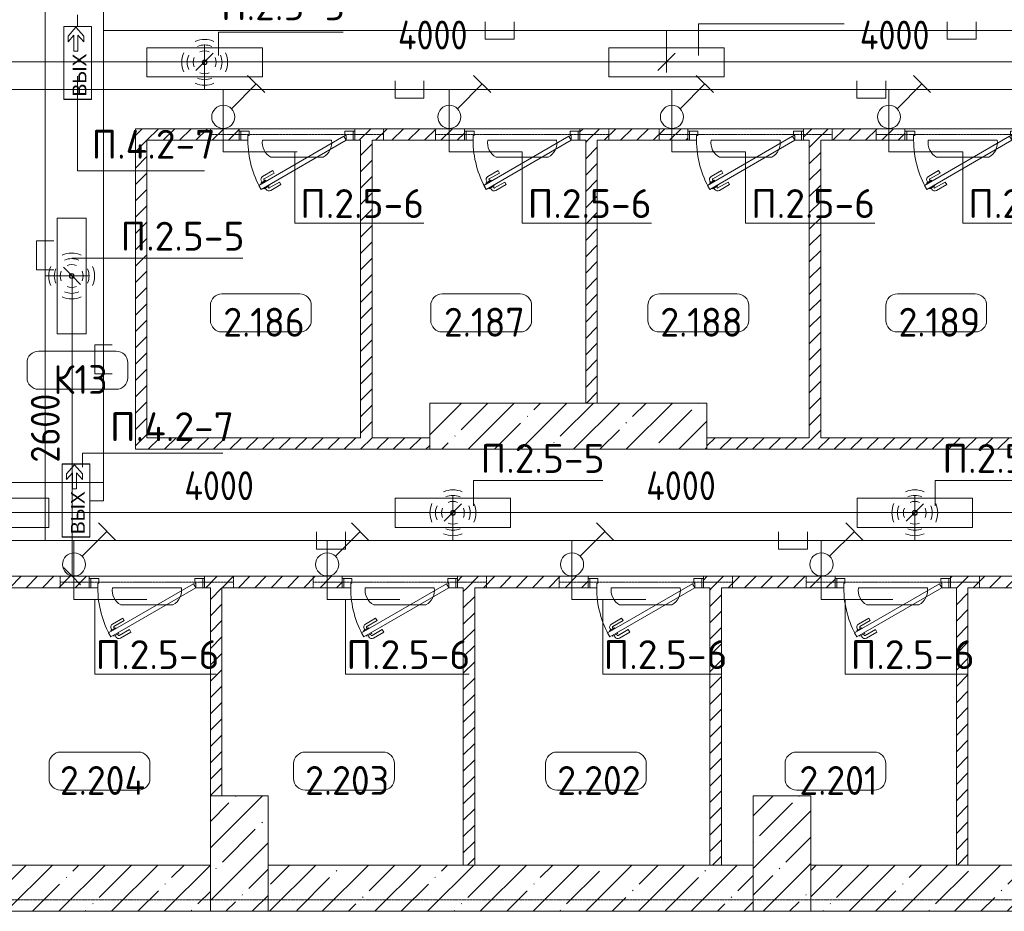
# Model space of a CAD drawing. Header units: millimetres. Extents: x -32229 to 288056, y -13689 to 125138.
# Tile 4 of 193: x -11066 to -2540, y 28050 to 35769. Entities that reach past the tile are written whole.
import ezdxf

# ---------------------------------------------------------------- set-up
doc = ezdxf.new("R2010")
doc.units = ezdxf.units.MM
doc.linetypes.add('3_ Штрих_ 1 х 1 мм', pattern=[2, 1, -1])
doc.linetypes.add('ADSK_Линия сетки', pattern=[25, 20, -2.5, 0, -2.5])
for name, color, linetype, lineweight in [('A-ANNO-DIMS', 7, 'Continuous', 9), ('A-ANNO-DIMS-200', 7, 'Continuous', 9), ('A-ANNO-NOTE', 7, 'Continuous', 18), ('A-AREA-IDEN', 7, 'Continuous', 9), ('A-DETL-THIN', 7, 'Continuous', 9), ('A-DOOR', 7, 'Continuous', 18), ('A-DOOR-FRAM', 7, 'Continuous', 9), ('A-FLOR', 7, 'Continuous', 18), ('A-WALL', 7, 'Continuous', 18), ('A-WALL-PATT', 7, 'Continuous', 40), ('G-ANNO-TEXT', 7, 'Continuous', 9), ('I-WALL', 7, 'Continuous', 18), ('S-BEAM', 7, 'Continuous', 18), ('S-COLS', 7, 'Continuous', 18), ('S-GRID', 7, 'Continuous', 9)]:
    doc.layers.add(name, color=color, linetype=linetype, lineweight=lineweight)
doc.layers.add('A-DETL', color=7, linetype='Continuous', lineweight=9, true_color=0x00a600)
doc.styles.add('Arial', font='arial.ttf', dxfattribs={"height": 120})
doc.styles.add('GOST Common_3', font='GOST_Common.ttf', dxfattribs={"width": 0.9, "height": 250})
doc.styles.add('GOST Common_4', font='GOST_Common.ttf', dxfattribs={"height": 250})
doc.styles.add('ISOCPEUR', font='isocpeur.ttf', dxfattribs={"height": 250})
doc.dimstyles.new('ГОСТ_2_5_мм2_1', dxfattribs={"dimscale": 304.8, "dimtxt": 251.428749, "dimasz": 0.492126, "dimexe": 0.492126, "dimexo": 0.656168, "dimgap": 0.098425, "dimtad": 1, "dimdec": 0, "dimdsep": 46, "dimtxsty": 'GOST Common_3', "dimblk1": 'OBLIQUE', "dimblk2": 'OBLIQUE', "dimsah": 1, "dimcen": 0.09, "dimazin": 2, "dimtfac": 1, "dimtdec": 4, "dimtix": 1, "dimtmove": 0, "dimatfit": 3, "dimfxl": 1, "dimtvp": 1, "dimtolj": 1, "dimtzin": 0, "dimarcsym": 2})
pattern_1 = [(45, (0, 0), (-70.71068, 70.71068), [])]
pattern_2 = [(45, (0, 0), (-228.0985, 228.0985), []), (45, (228.1, 0), (-228.0985, 228.0985), [403.225, -80.645, 6.706, -73.939])]

# ---------------------------------------------------------------- blocks, each defined once
blk = doc.blocks.new('АР_Дверь однопольная - 1000х2100h_850__Кладовая-4627048--02 ЭО')
at = {"layer": 'A-DOOR', "color": 253, "lineweight": 13, "true_color": 0xaaaaaa}
for p, q in [((311.1, 475), (-425, 50)), ((-405, 15.4), (331.1, 440.4)), ((331.1, 440.4), (311.1, 475)), ((-425, 50), (-405, 15.4))]:
    blk.add_line(p, q, dxfattribs=at)
at = {"layer": 'A-DOOR', "color": 253, "lineweight": 5, "true_color": 0xaaaaaa}
for p, q in [((138.9, 433.3), (227.7, 484.6)), ((151.4, 411.7), (138.9, 433.3)), ((151.4, 411.7), (240.2, 462.9)), ((285.5, 469.4), (242.2, 444.4)), ((242.2, 444.4), (246.2, 437.5)), ((253, 450.7), (247, 461.1)), ((274.6, 463.2), (268.6, 473.6)), ((289.5, 462.5), (285.5, 469.4)), ((309.5, 427.9), (313.5, 420.9)), ((196.4, 333.7), (285.2, 385)), ((208.9, 312.1), (297.7, 363.3)), ((270.2, 395.9), (266.2, 402.9)), ((313.5, 420.9), (270.2, 395.9)), ((281, 402.2), (287, 391.8)), ((302.6, 414.7), (308.7, 404.3)), ((196.4, 333.7), (208.9, 312.1))]:
    blk.add_line(p, q, dxfattribs=at)
for centre, radius, start, end in [((242.7, 458.6), 30, 30, 120), ((242.7, 458.6), 4.99, 30, 120), ((-425, 50), 850, 360, 30), ((282.7, 389.3), 4.99, 300, 30), ((282.7, 389.3), 30, 300, 30)]:
    blk.add_arc(centre, radius, start, end, dxfattribs=at)
at = {"layer": 'A-DOOR-FRAM', "color": 253, "lineweight": 13, "true_color": 0xaaaaaa}
for p, q in [((-485, 50), (-500, 50)), ((-425, 50), (-485, 50)), ((-485, 50), (-485, -30)), ((-425, 10), (-425, 50)), ((-415, 10), (-425, 10)), ((-415, -30), (-415, 10)), ((425, 10), (415, 10)), ((415, 10), (415, -30)), ((485, 50), (425, 50)), ((425, 50), (425, 10)), ((485, -30), (485, 50)), ((485, 50), (500, 50)), ((-485, -30), (-500, -30)), ((-485, -30), (-415, -30)), ((415, -30), (485, -30)), ((485, -30), (500, -30))]:
    blk.add_line(p, q, dxfattribs=at)
blk = doc.blocks.new('КР_Колонна_ЖБ_Прямоугольная - 500x1000h_B40-V12--02 ЭО')
at = {"layer": 'S-COLS', "lineweight": 5, "true_color": 0xaaaaaa}
h = blk.add_hatch(dxfattribs=at)
h.set_pattern_fill('FP_7', color=253, style=0, pattern_type=2)
h.set_pattern_definition([(45, (4464.7, -28550), (-228.0985, 228.0985), []), (45, (4692.8, -28550), (-228.0985, 228.0985), [403.225, -80.645, 6.706, -73.939])])
h.paths.add_polyline_path([(250, -500), (250, 500), (-250, 500), (-250, -500)])
at = {"layer": 'S-COLS', "color": 253, "lineweight": 15, "true_color": 0xaaaaaa}
for p, q in [((250, 500), (-250, 500)), ((-250, 500), (-250, -500)), ((250, -500), (250, 500)), ((-250, -500), (250, -500))]:
    blk.add_line(p, q, dxfattribs=at)
blk = doc.blocks.new('КР_Колонна_ЖБ_Прямоугольная - 500x1000h_B40-V13--02 ЭО')
at = {"layer": 'S-COLS', "lineweight": 5, "true_color": 0xaaaaaa}
h = blk.add_hatch(dxfattribs=at)
h.set_pattern_fill('FP_8', color=253, style=0, pattern_type=2)
h.set_pattern_definition([(45, (9164.7, -28550), (-228.0985, 228.0985), []), (45, (9392.8, -28550), (-228.0985, 228.0985), [403.225, -80.645, 6.706, -73.939])])
h.paths.add_polyline_path([(250, -500), (250, 500), (-250, 500), (-250, -500)])
at = {"layer": 'S-COLS', "color": 253, "lineweight": 15, "true_color": 0xaaaaaa}
for p, q in [((250, 500), (-250, 500)), ((-250, 500), (-250, -500)), ((250, -500), (250, 500)), ((-250, -500), (250, -500))]:
    blk.add_line(p, q, dxfattribs=at)
blk = doc.blocks.new('АР_Перемычка - 100_Уx1_75x5__250-250-6683530--02 ЭО')
at = {"layer": 'S-BEAM', "color": 9, "linetype": '3_ Штрих_ 1 х 1 мм', "lineweight": 15, "true_color": 0xc4c4c4}
for p, q in [((-750, 50), (-750, -50)), ((750, 50), (750, -50)), ((-750, 0), (750, 0))]:
    blk.add_line(p, q, dxfattribs=at)
blk = doc.blocks.new('Наметкина 10_РД_АР_П_rvt-1--02 ЭО')
at = {"layer": 'A-WALL-PATT', "lineweight": 5, "true_color": 0xaaaaaa}
h = blk.add_hatch(dxfattribs=at)
h.set_pattern_fill('FP_2', color=253, style=0, pattern_type=2)
h.set_pattern_definition(pattern_1)
h.paths.add_polyline_path([(-10064.7, 32050), (-9964.7, 32050), (-9964.7, 34825), (-10064.7, 34825), (-10064.7, 32773.3)])
h = blk.add_hatch(dxfattribs=at)
h.set_pattern_fill('FP_2', color=253, style=0, pattern_type=2)
h.set_pattern_definition(pattern_1)
h.paths.add_polyline_path([(1435.3, 34725), (1585.3, 34725), (1585.3, 34825), (1435.3, 34825)])
h.paths.add_polyline_path([(-3399.7, 34725), (-3399.7, 34825), (-4279.7, 34825), (-4279.7, 34725), (-4129.7, 34725)])
h.paths.add_polyline_path([(435.3, 34725), (435.3, 34825), (-514.7, 34825), (-514.7, 34725), (-346.5, 34725)])
h.paths.add_polyline_path([(-1514.7, 34725), (-1514.7, 34825), (-2399.7, 34825), (-2399.7, 34725), (-2249.7, 34725)])
h.paths.add_polyline_path([(-5546, 34725), (-5279.7, 34725), (-5279.7, 34825), (-6214.7, 34825), (-6214.7, 34725), (-6064.7, 34725)])
h.paths.add_polyline_path([(-8145.7, 34725), (-7214.7, 34725), (-7214.7, 34825), (-8164.7, 34825), (-8164.7, 34725)])
h.paths.add_polyline_path([(-9964.7, 34725), (-9164.7, 34725), (-9164.7, 34825), (-9964.7, 34825)])
h = blk.add_hatch(dxfattribs=at)
h.set_pattern_fill('FP_2', color=253, style=0, pattern_type=2)
h.set_pattern_definition(pattern_1)
h.paths.add_polyline_path([(-8014.7, 32150), (-8014.7, 34725), (-8114.7, 34725), (-8114.7, 32150)])
h = blk.add_hatch(dxfattribs=at)
h.set_pattern_fill('FP_2', color=253, style=0, pattern_type=2)
h.set_pattern_definition(pattern_1)
h.paths.add_polyline_path([(-6064.7, 32450), (-6064.7, 34725), (-6164.7, 34725), (-6164.7, 32450)])
h = blk.add_hatch(dxfattribs=at)
h.set_pattern_fill('FP_2', color=253, style=0, pattern_type=2)
h.set_pattern_definition(pattern_1)
h.paths.add_polyline_path([(-4129.7, 32150), (-4129.7, 34725), (-4229.7, 34725), (-4229.7, 32150)])
h = blk.add_hatch(dxfattribs=at)
h.set_pattern_fill('FP_2', color=253, style=0, pattern_type=2)
h.set_pattern_definition(pattern_1)
h.paths.add_polyline_path([(-8145.7, 32050), (-7514.7, 32050), (-7514.7, 32150), (-9964.7, 32150), (-9964.7, 32050)])
h = blk.add_hatch(dxfattribs=at)
h.set_pattern_fill('FP_2', color=253, style=0, pattern_type=2)
h.set_pattern_definition(pattern_1)
h.paths.add_polyline_path([(-346.5, 32050), (1685.3, 32050), (1685.3, 32150), (-5114.7, 32150), (-5114.7, 32050), (-2946.2, 32050)])
h = blk.add_hatch(dxfattribs=at)
h.set_pattern_fill('FP_2', color=253, style=0, pattern_type=2)
h.set_pattern_definition(pattern_1)
h.paths.add_polyline_path([(3035.3, 30850), (3035.3, 30950), (2735.3, 30950), (2735.3, 30850)])
h.paths.add_polyline_path([(-2946.2, 30850), (-1839.7, 30850), (-1839.7, 30950), (-3004.7, 30950), (-3004.7, 30850), (-2954.7, 30850)])
h.paths.add_polyline_path([(-689.7, 30850), (85.3, 30850), (85.3, 30950), (-839.7, 30950), (-839.7, 30850), (-789.7, 30850)])
h.paths.add_polyline_path([(1135.3, 30850), (1735.3, 30850), (1735.3, 30950), (1085.3, 30950), (1085.3, 30850)])
h.paths.add_polyline_path([(-4004.7, 30850), (-4004.7, 30950), (-5144.7, 30950), (-5144.7, 30850), (-4246.1, 30850)])
h.paths.add_polyline_path([(-6144.7, 30850), (-6144.7, 30950), (-7274.7, 30950), (-7274.7, 30850), (-7124.7, 30850)])
h.paths.add_polyline_path([(-9314.7, 30850), (-8274.7, 30850), (-8274.7, 30950), (-9464.7, 30950), (-9464.7, 30850), (-9414.7, 30850)])
h.paths.add_polyline_path([(-10464.7, 30850), (-10464.7, 30950), (-11464.7, 30950), (-11464.7, 30850), (-10745.5, 30850)])
h.paths.add_polyline_path([(-12464.7, 30850), (-12464.7, 30950), (-13314.7, 30950), (-13314.7, 30850)])
h = blk.add_hatch(dxfattribs=at)
h.set_pattern_fill('FP_2', color=253, style=0, pattern_type=2)
h.set_pattern_definition(pattern_1)
h.paths.add_polyline_path([(-9314.7, 29050), (-9314.7, 30850), (-9414.7, 30850), (-9414.7, 29050)])
h = blk.add_hatch(dxfattribs=at)
h.set_pattern_fill('FP_2', color=253, style=0, pattern_type=2)
h.set_pattern_definition(pattern_1)
h.paths.add_polyline_path([(-7124.7, 28450), (-7124.7, 30850), (-7224.7, 30850), (-7224.7, 28450)])
h = blk.add_hatch(dxfattribs=at)
h.set_pattern_fill('FP_2', color=253, style=0, pattern_type=2)
h.set_pattern_definition(pattern_1)
h.paths.add_polyline_path([(-4989.7, 28450), (-4989.7, 30850), (-5089.7, 30850), (-5089.7, 28450)])
h = blk.add_hatch(dxfattribs=at)
h.set_pattern_fill('FP_2', color=253, style=0, pattern_type=2)
h.set_pattern_definition(pattern_1)
h.paths.add_polyline_path([(-2854.7, 28450), (-2854.7, 30850), (-2954.7, 30850), (-2954.7, 28450), (-2946.2, 28450)])
h = blk.add_hatch(dxfattribs=at)
h.set_pattern_fill('FP_3', color=253, style=0, pattern_type=2)
h.set_pattern_definition(pattern_2)
h.paths.add_polyline_path([(-9414.7, 28050), (-9414.7, 28450), (-12964.7, 28450), (-12964.7, 28050)])
h = blk.add_hatch(dxfattribs=at)
h.set_pattern_fill('FP_3', color=253, style=0, pattern_type=2)
h.set_pattern_definition(pattern_2)
h.paths.add_polyline_path([(-4714.7, 28050), (-4714.7, 28450), (-8914.7, 28450), (-8914.7, 28050)])
h = blk.add_hatch(dxfattribs=at)
h.set_pattern_fill('FP_3', color=253, style=0, pattern_type=2)
h.set_pattern_definition(pattern_2)
h.paths.add_polyline_path([(-789.7, 28050), (-789.7, 28450), (-4214.7, 28450), (-4214.7, 28050), (-2946.2, 28050)])
at = {"layer": 'S-COLS', "lineweight": 5, "true_color": 0xaaaaaa}
h = blk.add_hatch(dxfattribs=at)
h.set_pattern_fill('FP_3', color=253, style=0, pattern_type=2)
h.set_pattern_definition(pattern_2)
h.paths.add_polyline_path([(-5114.7, 32050), (-5114.7, 32450), (-7514.7, 32450), (-7514.7, 32050), (-5546, 32050)])
at = {"layer": 'A-FLOR', "color": 253, "lineweight": 13, "true_color": 0xaaaaaa}
for p, q in [((-9164.7, 34825), (-8164.7, 34825)), ((-8164.7, 34825), (-9164.7, 34825)), ((-7214.7, 34825), (-6214.7, 34825)), ((-6214.7, 34825), (-7214.7, 34825)), ((-5279.7, 34825), (-4279.7, 34825)), ((-4279.7, 34825), (-5279.7, 34825)), ((-3399.7, 34825), (-2399.7, 34825)), ((-2399.7, 34825), (-3399.7, 34825)), ((-10464.7, 30950), (-9464.7, 30950)), ((-9464.7, 30950), (-10464.7, 30950)), ((-8274.7, 30950), (-7274.7, 30950)), ((-7274.7, 30950), (-8274.7, 30950)), ((-6144.7, 30950), (-5144.7, 30950)), ((-5144.7, 30950), (-6144.7, 30950)), ((-4004.7, 30950), (-3004.7, 30950)), ((-3004.7, 30950), (-4004.7, 30950))]:
    blk.add_line(p, q, dxfattribs=at)
at = {"layer": 'A-WALL', "color": 253, "lineweight": 13, "true_color": 0xaaaaaa}
for p, q in [((-9414.7, 28450), (-12964.7, 28450)), ((-4714.7, 28450), (-8914.7, 28450)), ((-789.7, 28450), (-4214.7, 28450)), ((-12964.7, 28050), (-9414.7, 28050)), ((-8914.7, 28050), (-4714.7, 28050)), ((-4214.7, 28050), (-789.7, 28050))]:
    blk.add_line(p, q, dxfattribs=at)
at = {"layer": 'I-WALL', "color": 253, "lineweight": 13, "true_color": 0xaaaaaa}
for p, q in [((-10064.7, 34825), (-10064.7, 32050)), ((-9964.7, 34825), (-10064.7, 34825)), ((-9164.7, 34825), (-9964.7, 34825)), ((-9164.7, 34725), (-9164.7, 34825)), ((-7214.7, 34825), (-8164.7, 34825)), ((-8164.7, 34825), (-8164.7, 34725)), ((-7214.7, 34725), (-7214.7, 34825)), ((-5279.7, 34825), (-6214.7, 34825)), ((-6214.7, 34825), (-6214.7, 34725)), ((-5279.7, 34725), (-5279.7, 34825)), ((-3399.7, 34825), (-4279.7, 34825)), ((-4279.7, 34825), (-4279.7, 34725)), ((-3399.7, 34725), (-3399.7, 34825)), ((-9964.7, 32150), (-9964.7, 34725)), ((-9964.7, 34725), (-9164.7, 34725)), ((-8164.7, 34725), (-8114.7, 34725)), ((-8114.7, 34725), (-8114.7, 32150)), ((-8014.7, 34725), (-7214.7, 34725)), ((-8014.7, 32150), (-8014.7, 34725)), ((-6214.7, 34725), (-6164.7, 34725)), ((-6164.7, 34725), (-6164.7, 32450)), ((-6064.7, 34725), (-5279.7, 34725)), ((-6064.7, 32450), (-6064.7, 34725)), ((-4279.7, 34725), (-4229.7, 34725)), ((-4229.7, 34725), (-4229.7, 32150)), ((-4129.7, 34725), (-3399.7, 34725)), ((-4129.7, 32150), (-4129.7, 34725)), ((-6164.7, 32450), (-6064.7, 32450)), ((-8114.7, 32150), (-9964.7, 32150)), ((-7514.7, 32150), (-8014.7, 32150)), ((-7514.7, 32050), (-7514.7, 32150)), ((-4229.7, 32150), (-5114.7, 32150)), ((-5114.7, 32150), (-5114.7, 32050)), ((-2349.7, 32150), (-4129.7, 32150)), ((-10064.7, 32050), (-9964.7, 32050)), ((-9964.7, 32050), (-7514.7, 32050)), ((-5114.7, 32050), (1685.3, 32050)), ((-10464.7, 30950), (-11464.7, 30950)), ((-10464.7, 30850), (-10464.7, 30950)), ((-8274.7, 30950), (-9464.7, 30950)), ((-9464.7, 30950), (-9464.7, 30850)), ((-8274.7, 30850), (-8274.7, 30950)), ((-6144.7, 30950), (-7274.7, 30950)), ((-7274.7, 30950), (-7274.7, 30850)), ((-6144.7, 30850), (-6144.7, 30950)), ((-4004.7, 30950), (-5144.7, 30950)), ((-5144.7, 30950), (-5144.7, 30850)), ((-4004.7, 30850), (-4004.7, 30950)), ((-1839.7, 30950), (-3004.7, 30950)), ((-3004.7, 30950), (-3004.7, 30850)), ((-11314.7, 30850), (-10464.7, 30850)), ((-9464.7, 30850), (-9414.7, 30850)), ((-9414.7, 30850), (-9414.7, 29050)), ((-9314.7, 29050), (-9314.7, 30850)), ((-9314.7, 30850), (-8274.7, 30850)), ((-7274.7, 30850), (-7224.7, 30850)), ((-7224.7, 30850), (-7224.7, 28450)), ((-7124.7, 28450), (-7124.7, 30850)), ((-7124.7, 30850), (-6144.7, 30850)), ((-5144.7, 30850), (-5089.7, 30850)), ((-5089.7, 30850), (-5089.7, 28450)), ((-4989.7, 28450), (-4989.7, 30850)), ((-4989.7, 30850), (-4004.7, 30850)), ((-3004.7, 30850), (-2954.7, 30850)), ((-2954.7, 30850), (-2954.7, 28450)), ((-2854.7, 28450), (-2854.7, 30850)), ((-2854.7, 30850), (-1839.7, 30850)), ((-7224.7, 28450), (-7124.7, 28450)), ((-5089.7, 28450), (-4989.7, 28450)), ((-2954.7, 28450), (-2854.7, 28450))]:
    blk.add_line(p, q, dxfattribs=at)
at = {"layer": 'S-COLS', "color": 253, "lineweight": 15, "true_color": 0xaaaaaa}
for p, q in [((-5114.7, 32450), (-7514.7, 32450)), ((-7514.7, 32450), (-7514.7, 32050)), ((-5114.7, 32050), (-5114.7, 32450)), ((-7514.7, 32050), (-5114.7, 32050))]:
    blk.add_line(p, q, dxfattribs=at)
at = {"layer": 'A-DOOR', "color": 253, "lineweight": 13, "true_color": 0xaaaaaa, "rotation": 180}
for p in [(-8664.7, 34775), (-6714.7, 34775), (-4779.7, 34775), (-2899.7, 34775), (-9964.7, 30900), (-7774.7, 30900), (-5644.7, 30900), (-3504.7, 30900)]:
    blk.add_blockref('АР_Дверь однопольная - 1000х2100h_850__Кладовая-4627048--02 ЭО', p, dxfattribs=at)
at = {"layer": 'S-BEAM', "color": 253, "lineweight": 13, "true_color": 0xaaaaaa, "rotation": 180}
for p in [(-8664.7, 34775), (-6714.7, 34775), (-4779.7, 34775), (-2899.7, 34775), (-9964.7, 30900), (-7774.7, 30900), (-5644.7, 30900), (-3504.7, 30900)]:
    blk.add_blockref('АР_Перемычка - 100_Уx1_75x5__250-250-6683530--02 ЭО', p, dxfattribs=at)
at = {"layer": 'S-COLS', "color": 253, "lineweight": 13, "true_color": 0xaaaaaa}
for name, p in [('КР_Колонна_ЖБ_Прямоугольная - 500x1000h_B40-V13--02 ЭО', (-9164.7, 28550)), ('КР_Колонна_ЖБ_Прямоугольная - 500x1000h_B40-V12--02 ЭО', (-4464.7, 28550))]:
    blk.add_blockref(name, p, dxfattribs=at)
blk = doc.blocks.new('Марка помещения 2 - Марка помещения 2-1605974--02 ЭО')
at = {"layer": 'A-AREA-IDEN', "color": 253, "true_color": 0xaaaaaa}
for p, q in [((-1.797, 0.841), (1.569, 0.841)), ((-2.297, -0.309), (-2.297, 0.341)), ((2.069, 0.341), (2.069, -0.309)), ((1.569, -0.809), (-1.797, -0.809))]:
    blk.add_line(p, q, dxfattribs=at)
for centre, start, end in [((-1.797, 0.341), 90, 180), ((1.569, 0.341), 0, 90), ((-1.797, -0.309), 180, 270), ((1.569, -0.309), 270, 360)]:
    blk.add_arc(centre, 0.5, start, end, dxfattribs=at)
blk = doc.blocks.new('DIMBLOCK319--02 ЭО')
at = {"layer": 'A-ANNO-DIMS-200'}
for p, q in [((-13464.7, 35310.3), (-13464.7, 35554.2)), ((-13464.7, 35404.2), (-13389.7, 35479.2)), ((-9464.7, 35310.3), (-9464.7, 35554.2)), ((-9464.7, 35404.2), (-9389.7, 35479.2)), ((-13464.7, 35404.2), (-13539.7, 35329.2)), ((-13464.7, 35404.2), (-9464.7, 35404.2)), ((-13464.7, 35404.2), (-13464.7, 35310.3)), ((-9464.7, 35404.2), (-9539.7, 35329.2)), ((-9464.7, 35404.2), (-9464.7, 35310.3))]:
    blk.add_line(p, q, dxfattribs=at)
at = {"layer": 'A-ANNO-DIMS-200', "color": 0, "insert": (-11790.7, 35760.9), "char_height": 250, "width": 782.412, "attachment_point": 1, "line_spacing_factor": 1.022761, "style": 'GOST Common_3'}
blk.add_mtext('4000', dxfattribs=at)
blk = doc.blocks.new('_Oblique')
at = {"color": 0, "linetype": 'ByBlock', "lineweight": -2}
blk.add_line((-0.5, -0.5), (0.5, 0.5), dxfattribs=at)
blk = doc.blocks.new('DIMBLOCK320--02 ЭО')
at = {"layer": 'A-ANNO-DIMS-200'}
for p, q in [((-9464.7, 35310.3), (-9464.7, 35554.2)), ((-9464.7, 35404.2), (-9389.7, 35479.2)), ((-5464.7, 35310.3), (-5464.7, 35554.2)), ((-5464.7, 35404.2), (-5389.7, 35479.2)), ((-9464.7, 35404.2), (-9539.7, 35329.2)), ((-9464.7, 35404.2), (-5464.7, 35404.2)), ((-9464.7, 35404.2), (-9464.7, 35310.3)), ((-5464.7, 35404.2), (-5539.7, 35329.2)), ((-5464.7, 35404.2), (-5464.7, 35310.3))]:
    blk.add_line(p, q, dxfattribs=at)
at = {"layer": 'A-ANNO-DIMS-200', "color": 0, "insert": (-7790.7, 35760.9), "char_height": 250, "width": 782.412, "attachment_point": 1, "line_spacing_factor": 1.022761, "style": 'GOST Common_3'}
blk.add_mtext('4000', dxfattribs=at)
blk = doc.blocks.new('DIMBLOCK321--02 ЭО')
at = {"layer": 'A-ANNO-DIMS-200'}
for p, q in [((-5464.7, 35310.3), (-5464.7, 35554.2)), ((-5464.7, 35404.2), (-5389.7, 35479.2)), ((-1464.7, 35310.3), (-1464.7, 35554.2)), ((-1464.7, 35404.2), (-1389.7, 35479.2)), ((-5464.7, 35404.2), (-5539.7, 35329.2)), ((-5464.7, 35404.2), (-1464.7, 35404.2)), ((-5464.7, 35404.2), (-5464.7, 35310.3)), ((-1464.7, 35404.2), (-1539.7, 35329.2)), ((-1464.7, 35404.2), (-1464.7, 35310.3))]:
    blk.add_line(p, q, dxfattribs=at)
at = {"layer": 'A-ANNO-DIMS-200', "color": 0, "insert": (-3790.7, 35760.9), "char_height": 250, "width": 782.412, "attachment_point": 1, "line_spacing_factor": 1.022761, "style": 'GOST Common_3'}
blk.add_mtext('4000', dxfattribs=at)
blk = doc.blocks.new('DIMBLOCK324--02 ЭО')
at = {"layer": 'A-ANNO-DIMS-200'}
for p, q in [((-11314.6, 31408.6), (-11314.6, 31652.5)), ((-7314.6, 31408.6), (-7314.6, 31652.5)), ((-11314.6, 31502.5), (-11239.6, 31577.5)), ((-7314.6, 31502.5), (-7239.6, 31577.5)), ((-11314.6, 31502.5), (-11389.6, 31427.5)), ((-11314.6, 31502.5), (-7314.6, 31502.5)), ((-11314.6, 31502.5), (-11314.6, 31408.6)), ((-7314.6, 31502.5), (-7389.6, 31427.5)), ((-7314.6, 31502.5), (-7314.6, 31408.6))]:
    blk.add_line(p, q, dxfattribs=at)
at = {"layer": 'A-ANNO-DIMS-200', "color": 0, "insert": (-9640.6, 31859.2), "char_height": 250, "width": 782.412, "attachment_point": 1, "line_spacing_factor": 1.022761, "style": 'GOST Common_3'}
blk.add_mtext('4000', dxfattribs=at)
blk = doc.blocks.new('DIMBLOCK325--02 ЭО')
at = {"layer": 'A-ANNO-DIMS-200'}
for p, q in [((-7314.6, 31408.6), (-7314.6, 31652.5)), ((-3314.6, 31408.6), (-3314.6, 31652.5)), ((-7314.6, 31502.5), (-7239.6, 31577.5)), ((-3314.6, 31502.5), (-3239.6, 31577.5)), ((-7314.6, 31502.5), (-7389.6, 31427.5)), ((-7314.6, 31502.5), (-3314.6, 31502.5)), ((-7314.6, 31502.5), (-7314.6, 31408.6)), ((-3314.6, 31502.5), (-3389.6, 31427.5)), ((-3314.6, 31502.5), (-3314.6, 31408.6))]:
    blk.add_line(p, q, dxfattribs=at)
at = {"layer": 'A-ANNO-DIMS-200', "color": 0, "insert": (-5640.6, 31859.2), "char_height": 250, "width": 782.412, "attachment_point": 1, "line_spacing_factor": 1.022761, "style": 'GOST Common_3'}
blk.add_mtext('4000', dxfattribs=at)
blk = doc.blocks.new('DIMBLOCK326--02 ЭО')
at = {"layer": 'A-ANNO-DIMS-200'}
for p, q in [((-3314.6, 31408.6), (-3314.6, 31652.5)), ((685.4, 31408.6), (685.4, 31652.5)), ((-3314.6, 31502.5), (-3239.6, 31577.5)), ((685.4, 31502.5), (760.4, 31577.5)), ((-3314.6, 31502.5), (-3389.6, 31427.5)), ((-3314.6, 31502.5), (685.4, 31502.5)), ((-3314.6, 31502.5), (-3314.6, 31408.6)), ((685.4, 31502.5), (610.4, 31427.5)), ((685.4, 31502.5), (685.4, 31408.6))]:
    blk.add_line(p, q, dxfattribs=at)
at = {"layer": 'A-ANNO-DIMS-200', "color": 0, "insert": (-1640.6, 31859.2), "char_height": 250, "width": 782.412, "attachment_point": 1, "line_spacing_factor": 1.022761, "style": 'GOST Common_3'}
blk.add_mtext('4000', dxfattribs=at)
blk = doc.blocks.new('DIMBLOCK328--02 ЭО')
at = {"layer": 'A-ANNO-DIMS-200'}
for p, q in [((-10613.1, 33550.1), (-10688.1, 33625.1)), ((-10707.1, 33550.1), (-10463.1, 33550.1)), ((-10613.1, 33550.1), (-10707.1, 33550.1)), ((-10613.1, 33550.1), (-10613.1, 30950)), ((-10613.1, 33550.1), (-10538.1, 33475.1)), ((-10613.1, 30950), (-10688.1, 31025)), ((-10707.1, 30950), (-10463.1, 30950)), ((-10613.1, 30950), (-10707.1, 30950)), ((-10613.1, 30950), (-10538.1, 30875))]:
    blk.add_line(p, q, dxfattribs=at)
at = {"layer": 'A-ANNO-DIMS-200', "color": 0, "insert": (-10969.8, 31934.7), "char_height": 250, "width": 756.843, "attachment_point": 1, "rotation": 90, "line_spacing_factor": 1.022761, "style": 'GOST Common_3'}
blk.add_mtext('2600', dxfattribs=at)

msp = doc.modelspace()

# ---------------------------------------------------------------- linework, layer by layer
at = {"layer": 'A-ANNO-NOTE', "color": 1, "lineweight": 9, "true_color": 0xff0000}
for p, q in [((-10684, 35079), (-10684, 35711.2)), ((-10684, 35711.2), (-10444, 35711.2)), ((-10683.7, 35710.6), (-10444, 35710.6)), ((-10683.7, 35710.6), (-10683.7, 35079.4)), ((-10647.5, 35625.6), (-10578.7, 35704.1)), ((-10578.7, 35704.1), (-10509.9, 35625.6)), ((-10444, 35711.2), (-10444, 35079)), ((-10444, 35710.6), (-10444, 35079.4)), ((-10596, 35635.5), (-10647.5, 35575.8)), ((-10647.5, 35575.8), (-10647.5, 35625.6)), ((-10596, 35495.4), (-10596, 35635.5)), ((-10509.9, 35575.8), (-10561.4, 35635.5)), ((-10561.4, 35635.5), (-10561.4, 35495.4)), ((-10509.9, 35625.6), (-10509.9, 35575.8)), ((-10561.4, 35495.4), (-10596, 35495.4)), ((-5964.7, 35273.5), (-5964.7, 35526.1)), ((-5964.7, 35526.1), (-4964.7, 35526.1)), ((-4964.7, 35526.1), (-4964.7, 35273.5)), ((-4964.7, 35273.5), (-5964.7, 35273.5)), ((-10444, 35079), (-10684, 35079)), ((-10444, 35079.4), (-10683.7, 35079.4)), ((-10697.5, 31290.2), (-10697.5, 31922.4)), ((-10697.5, 31922.4), (-10457.5, 31922.4)), ((-10697.2, 31921.8), (-10457.5, 31921.8)), ((-10697.2, 31921.8), (-10697.2, 31290.7)), ((-10661.1, 31836.8), (-10592.2, 31915.3)), ((-10592.2, 31915.3), (-10523.4, 31836.8)), ((-10457.5, 31922.4), (-10457.5, 31290.2)), ((-10457.5, 31921.8), (-10457.5, 31290.7)), ((-10609.5, 31846.7), (-10661.1, 31787.1)), ((-10661.1, 31787.1), (-10661.1, 31836.8)), ((-10609.5, 31706.7), (-10609.5, 31846.7)), ((-10523.4, 31787.1), (-10575, 31846.7)), ((-10575, 31846.7), (-10575, 31706.7)), ((-10523.4, 31836.8), (-10523.4, 31787.1)), ((-10575, 31706.7), (-10609.5, 31706.7)), ((-11814.6, 31626.1), (-10814.6, 31626.1)), ((-10814.6, 31626.1), (-10814.6, 31373.5)), ((-10814.6, 31373.5), (-11814.6, 31373.5)), ((-10457.5, 31290.2), (-10697.5, 31290.2)), ((-10457.5, 31290.7), (-10697.2, 31290.7))]:
    msp.add_line(p, q, dxfattribs=at)
at = {"layer": 'A-ANNO-NOTE', "color": 5, "lineweight": 9, "true_color": 0x0000ff}
for p, q in [((-9964.7, 35273.5), (-9964.7, 35526.1)), ((-9964.7, 35526.1), (-8964.7, 35526.1)), ((-8964.7, 35526.1), (-8964.7, 35273.5)), ((-8964.7, 35273.5), (-9964.7, 35273.5)), ((-9092.4, 35286.7), (-8944.2, 35138.5)), ((-7135, 35286.7), (-6986.8, 35138.5)), ((-5207.4, 35286.7), (-5059.2, 35138.5)), ((-3327.4, 35286.7), (-3179.2, 35138.5)), ((-9232.4, 34998.5), (-9018.3, 35212.6)), ((-7275, 34998.5), (-7060.9, 35212.6)), ((-5347.4, 34998.5), (-5133.3, 35212.6)), ((-3467.4, 34998.5), (-3253.3, 35212.6)), ((-8963.3, 34725.9), (-8366.1, 34725.9)), ((-7013.3, 34725.9), (-6416.1, 34725.9)), ((-5078.3, 34725.9), (-4481.1, 34725.9)), ((-3198.3, 34725.9), (-2601.1, 34725.9)), ((-8438.8, 34578.5), (-8890.6, 34578.5)), ((-6488.8, 34578.5), (-6940.6, 34578.5)), ((-4553.8, 34578.5), (-5005.6, 34578.5)), ((-2673.8, 34578.5), (-3125.6, 34578.5)), ((-10742, 33050.1), (-10742, 34050.1)), ((-10742, 34050.1), (-10489.3, 34050.1)), ((-10489.3, 34050.1), (-10489.3, 33050.1)), ((-10489.3, 33050.1), (-10742, 33050.1)), ((-7814.6, 31373.5), (-7814.6, 31626.1)), ((-7814.6, 31626.1), (-6814.6, 31626.1)), ((-6814.6, 31626.1), (-6814.6, 31373.5)), ((-3814.6, 31373.5), (-3814.6, 31626.1)), ((-3814.6, 31626.1), (-2814.6, 31626.1)), ((-2814.6, 31626.1), (-2814.6, 31373.5)), ((-10385, 31411.7), (-10236.8, 31263.5)), ((-8192.4, 31411.7), (-8044.2, 31263.5)), ((-6072.4, 31411.7), (-5924.2, 31263.5)), ((-3912.4, 31411.7), (-3764.2, 31263.5)), ((-10525, 31123.5), (-10310.9, 31337.6)), ((-8332.4, 31123.5), (-8118.3, 31337.6)), ((-6814.6, 31373.5), (-7814.6, 31373.5)), ((-6212.4, 31123.5), (-5998.3, 31337.6)), ((-4052.4, 31123.5), (-3838.3, 31337.6)), ((-2814.6, 31373.5), (-3814.6, 31373.5)), ((-10263.3, 30850.9), (-9666.1, 30850.9)), ((-8073.3, 30850.9), (-7476.1, 30850.9)), ((-5943.3, 30850.9), (-5346.1, 30850.9)), ((-3803.3, 30850.9), (-3206.1, 30850.9)), ((-9738.8, 30703.5), (-10190.6, 30703.5)), ((-7548.8, 30703.5), (-8000.6, 30703.5)), ((-5418.8, 30703.5), (-5870.6, 30703.5)), ((-3278.8, 30703.5), (-3730.6, 30703.5))]:
    msp.add_line(p, q, dxfattribs=at)
for centre, radius in [((-9465.6, 35399.9), 20), ((-9464.7, 35400.8), 20), ((-9464.7, 35399), 20), ((-9463.8, 35399.9), 20), ((-9303.1, 34927.8), 100), ((-7345.7, 34927.8), 100), ((-5418.1, 34927.8), 100), ((-3538.1, 34927.8), 100), ((-10616.7, 33550.1), 20), ((-10615.8, 33551), 20), ((-10615.8, 33549.2), 20), ((-10614.9, 33550.1), 20), ((-7315.5, 31499.9), 20), ((-7314.6, 31500.8), 20), ((-7314.6, 31499), 20), ((-7313.7, 31499.9), 20), ((-3315.5, 31499.9), 20), ((-3314.6, 31500.8), 20), ((-3314.6, 31499), 20), ((-3313.7, 31499.9), 20), ((-10595.7, 31052.8), 100), ((-8403.1, 31052.8), 100), ((-6283.1, 31052.8), 100), ((-4123.1, 31052.8), 100)]:
    msp.add_circle(centre, radius, dxfattribs=at)
for centre, radius, start, end in [((-9464.7, 35399), 199.6, 66, 114), ((-9463.8, 35399.9), 199.6, 156, 204), ((-9464.7, 35399), 151.5, 66, 114), ((-9464.7, 35399), 99.8, 66, 114), ((-9465.6, 35399.9), 199.6, 336, 24), ((-9463.8, 35399.9), 151.5, 156, 204), ((-9463.8, 35399.9), 99.8, 156, 204), ((-9465.6, 35399.9), 99.8, 336, 24), ((-9465.6, 35399.9), 151.5, 336, 24), ((-9464.7, 35400.8), 99.8, 246, 294), ((-9464.7, 35400.8), 199.6, 246, 294), ((-9464.7, 35400.8), 151.5, 246, 294), ((-8822.3, 34703.8), 142.7, 171.09008, 241.42088), ((-8507.1, 34703.8), 142.7, 298.57912, 8.90992), ((-6872.3, 34703.8), 142.7, 171.09008, 241.42088), ((-6557.1, 34703.8), 142.7, 298.57912, 8.90992), ((-4937.3, 34703.8), 142.7, 171.09008, 241.42088), ((-4622.1, 34703.8), 142.7, 298.57912, 8.90992), ((-3057.3, 34703.8), 142.7, 171.09008, 241.42088), ((-2742.1, 34703.8), 142.7, 298.57912, 8.90992), ((-10615.8, 33549.2), 199.6, 66, 114), ((-10615.8, 33549.2), 151.5, 66, 114), ((-10614.9, 33550.1), 199.6, 156, 204), ((-10614.9, 33550.1), 151.5, 156, 204), ((-10615.8, 33549.2), 99.8, 66, 114), ((-10616.7, 33550.1), 151.5, 336, 24), ((-10616.7, 33550.1), 199.6, 336, 24), ((-10614.9, 33550.1), 99.8, 156, 204), ((-10616.7, 33550.1), 99.8, 336, 24), ((-10615.8, 33551), 99.8, 246, 294), ((-10615.8, 33551), 199.6, 246, 294), ((-10615.8, 33551), 151.5, 246, 294), ((-7314.6, 31499), 199.6, 66, 114), ((-7314.6, 31499), 151.5, 66, 114), ((-3314.6, 31499), 199.6, 66, 114), ((-3314.6, 31499), 151.5, 66, 114), ((-7313.7, 31499.9), 199.6, 156, 204), ((-7313.7, 31499.9), 151.5, 156, 204), ((-7314.6, 31499), 99.8, 66, 114), ((-7315.5, 31499.9), 151.5, 336, 24), ((-7315.5, 31499.9), 199.6, 336, 24), ((-3313.7, 31499.9), 199.6, 156, 204), ((-3313.7, 31499.9), 151.5, 156, 204), ((-3314.6, 31499), 99.8, 66, 114), ((-3315.5, 31499.9), 151.5, 336, 24), ((-3315.5, 31499.9), 199.6, 336, 24), ((-7313.7, 31499.9), 99.8, 156, 204), ((-7315.5, 31499.9), 99.8, 336, 24), ((-3313.7, 31499.9), 99.8, 156, 204), ((-3315.5, 31499.9), 99.8, 336, 24), ((-7314.6, 31500.8), 99.8, 246, 294), ((-3314.6, 31500.8), 99.8, 246, 294), ((-7314.6, 31500.8), 199.6, 246, 294), ((-7314.6, 31500.8), 151.5, 246, 294), ((-3314.6, 31500.8), 199.6, 246, 294), ((-3314.6, 31500.8), 151.5, 246, 294), ((-10122.3, 30828.8), 142.7, 171.09008, 241.42088), ((-9807.1, 30828.8), 142.7, 298.57912, 8.90992), ((-7932.3, 30828.8), 142.7, 171.09008, 241.42088), ((-7617.1, 30828.8), 142.7, 298.57912, 8.90992), ((-5802.3, 30828.8), 142.7, 171.09008, 241.42088), ((-5487.1, 30828.8), 142.7, 298.57912, 8.90992), ((-3662.3, 30828.8), 142.7, 171.09008, 241.42088), ((-3347.1, 30828.8), 142.7, 298.57912, 8.90992)]:
    msp.add_arc(centre, radius, start, end, dxfattribs=at)
at = {"layer": 'A-DETL', "color": 5, "true_color": 0x0000ff}
for p, q in [((-10844.7, 40297.5), (-10844.7, 31260)), ((-9464.7, 35395.5), (-9464.7, 35165)), ((-7815.9, 35240), (-7815.9, 35090)), ((-7565.9, 35090), (-7565.9, 35240)), ((-3815.9, 35240), (-3815.9, 35090)), ((-3565.9, 35090), (-3565.9, 35240)), ((-14604.7, 35165), (-10844.7, 35165)), ((-10844.7, 35165), (4935.3, 35165)), ((-9304.7, 34625), (-9304.7, 35165)), ((-7347.3, 34625), (-7347.3, 35165)), ((-5419.7, 34625), (-5419.7, 35165)), ((-3539.7, 34625), (-3539.7, 35165)), ((-7815.9, 35090), (-7565.9, 35090)), ((-3815.9, 35090), (-3565.9, 35090)), ((-8664.7, 34625), (-9304.7, 34625)), ((-6714.7, 34625), (-7347.3, 34625)), ((-4779.7, 34625), (-5419.7, 34625)), ((-2899.7, 34625), (-3539.7, 34625)), ((-10769.7, 33853.9), (-10919.7, 33853.9)), ((-10919.7, 33853.9), (-10919.7, 33603.9)), ((-10919.7, 33603.9), (-10769.7, 33603.9)), ((-10597.3, 33550), (-10844.7, 33550)), ((-7315.2, 31500), (-7315.2, 31260)), ((-3315.2, 31500), (-3315.2, 31260)), ((-8494.7, 31335), (-8494.7, 31185)), ((-8244.7, 31185), (-8244.7, 31335)), ((-4494.7, 31335), (-4494.7, 31185)), ((-4244.7, 31185), (-4244.7, 31335)), ((-13047.1, 31260), (2603, 31260)), ((-10597.3, 30750), (-10597.3, 31260)), ((-8404.7, 30750), (-8404.7, 31260)), ((-6284.7, 30750), (-6284.7, 31260)), ((-4124.7, 30750), (-4124.7, 31260)), ((-8494.7, 31185), (-8244.7, 31185)), ((-4494.7, 31185), (-4244.7, 31185)), ((-9964.7, 30750), (-10597.3, 30750)), ((-7774.7, 30750), (-8404.7, 30750)), ((-5644.7, 30750), (-6284.7, 30750)), ((-3504.7, 30750), (-4124.7, 30750))]:
    msp.add_line(p, q, dxfattribs=at)
at = {"layer": 'A-DETL', "color": 1, "true_color": 0xff0000}
for p, q in [((-10341.5, 40137.5), (-10341.5, 31602.5)), ((-10566.7, 35711.5), (-10566.7, 35811.5)), ((-7034, 35749.1), (-7034, 35599.1)), ((-6784, 35599.1), (-6784, 35749.1)), ((-3034, 35749.1), (-3034, 35599.1)), ((-2784, 35599.1), (-2784, 35749.1)), ((2260, 35674.1), (-10341.5, 35674.1)), ((-5465.6, 35399.7), (-5465.6, 35674.1)), ((-7034, 35599.1), (-6784, 35599.1)), ((-3034, 35599.1), (-2784, 35599.1)), ((-10266.5, 32952.6), (-10416.5, 32952.6)), ((-10416.5, 32952.6), (-10416.5, 32702.6)), ((-10416.5, 32702.6), (-10266.5, 32702.6)), ((-11314.6, 31762.5), (-10341.5, 31762.5)), ((-10341.5, 31602.5), (-10456.5, 31602.5))]:
    msp.add_line(p, q, dxfattribs=at)
at = {"layer": 'A-DETL-THIN'}
for p, q in [((-3927.5, 35733.7), (-5187.5, 35733.7)), ((-5187.5, 35733.7), (-5187.5, 35459.7)), ((-8264.7, 35659.7), (-9344.7, 35659.7)), ((-9344.7, 35659.7), (-9344.7, 35459.7)), ((-10566.7, 34460.5), (-10566.7, 35280.5)), ((-8684.7, 34007.4), (-8684.7, 34625)), ((-6714.7, 34007.4), (-6714.7, 34625)), ((-4779.7, 34007.4), (-4779.7, 34625)), ((-2899.7, 34007.4), (-2899.7, 34625)), ((-9466.4, 34460.5), (-10566.7, 34460.5)), ((-8684.7, 34007.4), (-7565.9, 34007.4)), ((-6714.7, 34007.4), (-5595.9, 34007.4)), ((-4779.7, 34007.4), (-3660.9, 34007.4)), ((-2899.7, 34007.4), (-1780.9, 34007.4)), ((-9135.1, 33704.8), (-10615.6, 33704.8)), ((-9306.2, 32015.7), (-10521.5, 32015.7)), ((-10521.5, 32015.7), (-10521.5, 31895.7)), ((-6017.2, 31780.7), (-7137.2, 31780.7)), ((-7137.2, 31780.7), (-7137.2, 31560.7)), ((-2017.9, 31780.7), (-3137.9, 31780.7)), ((-3137.9, 31780.7), (-3137.9, 31560.7)), ((-10416.5, 30102.4), (-10416.5, 30750)), ((-8244.7, 30102.4), (-8244.7, 30750)), ((-6017.2, 30102.4), (-6017.2, 30750)), ((-3917.2, 30102.4), (-3917.2, 30750)), ((-9364.7, 30102.4), (-10416.5, 30102.4)), ((-7174.7, 30102.4), (-8244.7, 30102.4)), ((-4989.7, 30102.4), (-6017.2, 30102.4)), ((-2854.7, 30102.4), (-3917.2, 30102.4))]:
    msp.add_line(p, q, dxfattribs=at)
at = {"layer": 'S-GRID', "color": 253, "linetype": 'ADSK_Линия сетки', "true_color": 0xaaaaaa}
msp.add_line((131381.2, 28150), (-30593.4, 28150), dxfattribs=at)

# ---------------------------------------------------------------- block references
at = {"lineweight": 5}
msp.add_blockref('Наметкина 10_РД_АР_П_rvt-1--02 ЭО', (0, 0), dxfattribs=at)
at = {"layer": 'A-AREA-IDEN', "color": 253, "true_color": 0xaaaaaa, "xscale": 199.9999999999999, "yscale": 199.9999999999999, "zscale": 199.9999999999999}
for p in [(-8955, 33227), (-7047, 33227), (-5167, 33227), (-3106.3, 33227), (-10543.2, 32731.2), (-10352.2, 29260.2), (-8234.2, 29260.2), (-6053.9, 29260.2), (-3979.4, 29260.2)]:
    msp.add_blockref('Марка помещения 2 - Марка помещения 2-1605974--02 ЭО', p, dxfattribs=at)

# ---------------------------------------------------------------- texts
at = {"layer": 'A-ANNO-NOTE', "color": 1, "lineweight": 9, "true_color": 0xff0000, "char_height": 120, "width": 370, "attachment_point": 5, "rotation": 90, "line_spacing_factor": 0.936439, "style": 'Arial'}
for insert in [(-10548.6, 35289.6), (-10562.2, 31500.9)]:
    msp.add_mtext('\\pt20.0004,39.9996,60,80.0004,99.9996,120,140.0004,159.9996,180,200.0004,219.9996,240,260.0004,279.9996,300,320.0004,339.9996,360,380.0004,399.9996,420,440.0004,459.9996,480,500.0004,519.9996,540,560.0004,579.9996,600,620.0004,639.9996;ВЫХ', dxfattribs=dict(at, insert=insert))
at = {"layer": 'A-AREA-IDEN', "color": 253, "true_color": 0xaaaaaa, "char_height": 250, "attachment_point": 5, "line_spacing_factor": 1.022766, "style": 'GOST Common_4'}
for s, insert, width in [('\\pt100,200,300,400,500,600,700,800,900,1000,1100,1200,1300,1400,1500,1600,1700,1800,1900,2000,2100,2200,2300,2400,2500,2600,2700,2800,2900,3000,3100,3200;2.186', (-8950.4, 33149.6), 780), ('\\pt100,200,300,400,500,600,700,800,900,1000,1100,1200,1300,1400,1500,1600,1700,1800,1900,2000,2100,2200,2300,2400,2500,2600,2700,2800,2900,3000,3100,3200;2.187', (-7042.4, 33149.6), 780), ('\\pt100,200,300,400,500,600,700,800,900,1000,1100,1200,1300,1400,1500,1600,1700,1800,1900,2000,2100,2200,2300,2400,2500,2600,2700,2800,2900,3000,3100,3200;2.188', (-5162.5, 33149.6), 780), ('\\pt100,200,300,400,500,600,700,800,900,1000,1100,1200,1300,1400,1500,1600,1700,1800,1900,2000,2100,2200,2300,2400,2500,2600,2700,2800,2900,3000,3100,3200;2.189', (-3101.8, 33149.6), 780), ('\\pt100,200,300,400,500,600,700,800,900,1000,1100,1200,1300,1400,1500,1600,1700,1800,1900,2000,2100,2200,2300,2400,2500,2600,2700,2800,2900,3000,3100,3200;К13', (-10539.7, 32653.7), 530), ('\\pt100,200,300,400,500,600,700,800,900,1000,1100,1200,1300,1400,1500,1600,1700,1800,1900,2000,2100,2200,2300,2400,2500,2600,2700,2800,2900,3000,3100,3200;2.204', (-10348.7, 29182.7), 846), ('\\pt100,200,300,400,500,600,700,800,900,1000,1100,1200,1300,1400,1500,1600,1700,1800,1900,2000,2100,2200,2300,2400,2500,2600,2700,2800,2900,3000,3100,3200;2.203', (-8230.7, 29182.7), 834), ('\\pt100,200,300,400,500,600,700,800,900,1000,1100,1200,1300,1400,1500,1600,1700,1800,1900,2000,2100,2200,2300,2400,2500,2600,2700,2800,2900,3000,3100,3200;2.202', (-6050.3, 29182.7), 834), ('\\pt100,200,300,400,500,600,700,800,900,1000,1100,1200,1300,1400,1500,1600,1700,1800,1900,2000,2100,2200,2300,2400,2500,2600,2700,2800,2900,3000,3100,3200;2.201', (-3974.9, 29182.7), 780)]:
    msp.add_mtext(s, dxfattribs=dict(at, insert=insert, width=width))
at = {"layer": 'G-ANNO-TEXT', "char_height": 250, "attachment_point": 1, "line_spacing_factor": 1.139951, "style": 'ISOCPEUR'}
for s, insert, width in [('\\pt600,1200,1800,2400,3000,3600,4200,4800,5400,6000,6600,7200,7800,8400,9000,9600,10200,10800,11400,12000,12600,13200,13800,14400,15000,15600,16200,16800,17400,18000,18600,19200;П.2.5-5', (-9322.3, 36014.4), 1068.58), ('\\pt600,1200,1800,2400,3000,3600,4200,4800,5400,6000,6600,7200,7800,8400,9000,9600,10200,10800,11400,12000,12600,13200,13800,14400,15000,15600,16200,16800,17400,18000,18600,19200;П.4.2-7', (-10443.9, 34815.2), 1096.86), ('\\pt600,1200,1800,2400,3000,3600,4200,4800,5400,6000,6600,7200,7800,8400,9000,9600,10200,10800,11400,12000,12600,13200,13800,14400,15000,15600,16200,16800,17400,18000,18600,19200;П.2.5-6', (-8636.8, 34302.1), 1068.58), ('\\pt600,1200,1800,2400,3000,3600,4200,4800,5400,6000,6600,7200,7800,8400,9000,9600,10200,10800,11400,12000,12600,13200,13800,14400,15000,15600,16200,16800,17400,18000,18600,19200;П.2.5-6', (-6666.8, 34302.1), 1068.58), ('\\pt600,1200,1800,2400,3000,3600,4200,4800,5400,6000,6600,7200,7800,8400,9000,9600,10200,10800,11400,12000,12600,13200,13800,14400,15000,15600,16200,16800,17400,18000,18600,19200;П.2.5-6', (-4731.8, 34302.1), 1068.58), ('\\pt600,1200,1800,2400,3000,3600,4200,4800,5400,6000,6600,7200,7800,8400,9000,9600,10200,10800,11400,12000,12600,13200,13800,14400,15000,15600,16200,16800,17400,18000,18600,19200;П.2.5-6', (-2851.8, 34302.1), 1068.58), ('\\pt600,1200,1800,2400,3000,3600,4200,4800,5400,6000,6600,7200,7800,8400,9000,9600,10200,10800,11400,12000,12600,13200,13800,14400,15000,15600,16200,16800,17400,18000,18600,19200;П.2.5-5', (-10192.7, 34019.4), 1068.58), ('\\pt600,1200,1800,2400,3000,3600,4200,4800,5400,6000,6600,7200,7800,8400,9000,9600,10200,10800,11400,12000,12600,13200,13800,14400,15000,15600,16200,16800,17400,18000,18600,19200;П.4.2-7', (-10283.7, 32370.3), 1096.86), ('\\pt600,1200,1800,2400,3000,3600,4200,4800,5400,6000,6600,7200,7800,8400,9000,9600,10200,10800,11400,12000,12600,13200,13800,14400,15000,15600,16200,16800,17400,18000,18600,19200;П.2.5-5', (-7074.8, 32095.4), 1068.58), ('\\pt600,1200,1800,2400,3000,3600,4200,4800,5400,6000,6600,7200,7800,8400,9000,9600,10200,10800,11400,12000,12600,13200,13800,14400,15000,15600,16200,16800,17400,18000,18600,19200;П.2.5-5', (-3075.4, 32095.4), 1068.58), ('\\pt600,1200,1800,2400,3000,3600,4200,4800,5400,6000,6600,7200,7800,8400,9000,9600,10200,10800,11400,12000,12600,13200,13800,14400,15000,15600,16200,16800,17400,18000,18600,19200;П.2.5-6', (-10408.9, 30397.1), 1068.58), ('\\pt600,1200,1800,2400,3000,3600,4200,4800,5400,6000,6600,7200,7800,8400,9000,9600,10200,10800,11400,12000,12600,13200,13800,14400,15000,15600,16200,16800,17400,18000,18600,19200;П.2.5-6', (-8237.1, 30397.1), 1068.58), ('\\pt600,1200,1800,2400,3000,3600,4200,4800,5400,6000,6600,7200,7800,8400,9000,9600,10200,10800,11400,12000,12600,13200,13800,14400,15000,15600,16200,16800,17400,18000,18600,19200;П.2.5-6', (-6009.6, 30397.1), 1068.58), ('\\pt600,1200,1800,2400,3000,3600,4200,4800,5400,6000,6600,7200,7800,8400,9000,9600,10200,10800,11400,12000,12600,13200,13800,14400,15000,15600,16200,16800,17400,18000,18600,19200;П.2.5-6', (-3869.6, 30397.1), 1068.58)]:
    msp.add_mtext(s, dxfattribs=dict(at, insert=insert, width=width))

# ---------------------------------------------------------------- dimensions: what is measured, and where the dimension line sits
at = {"layer": 'A-ANNO-DIMS'}
for base, p1, p2, picture, middle in [((-9464.7, 35404.2), (-13464.7, 35510.3), (-9464.7, 35510.3), 'DIMBLOCK319--02 ЭО', (-11464.7, 35559.2)), ((-5464.7, 35404.2), (-9464.7, 35510.3), (-5464.7, 35510.3), 'DIMBLOCK320--02 ЭО', (-7464.7, 35559.2)), ((-1464.7, 35404.2), (-5464.7, 35510.3), (-1464.7, 35510.3), 'DIMBLOCK321--02 ЭО', (-3464.7, 35559.2)), ((-7314.6, 31502.5), (-11314.6, 31608.6), (-7314.6, 31608.6), 'DIMBLOCK324--02 ЭО', (-9314.6, 31657.5)), ((-3314.6, 31502.5), (-7314.6, 31608.6), (-3314.6, 31608.6), 'DIMBLOCK325--02 ЭО', (-5314.6, 31657.5)), ((685.4, 31502.5), (-3314.6, 31608.6), (685.4, 31608.6), 'DIMBLOCK326--02 ЭО', (-1314.6, 31657.5))]:
    dim = msp.add_linear_dim(base=base, p1=p1, p2=p2, dimstyle='ГОСТ_2_5_мм2_1', override={"dimpost": '<>', "dimfxl": 4000}, dxfattribs=at)
    dim.commit()
    dim.dimension.update_dxf_attribs({"geometry": picture, "text_midpoint": middle})
dim = msp.add_linear_dim(base=(-10613.1, 30950), p1=(-10507.1, 33550.1), p2=(-10507.1, 30950), angle=90, dimstyle='ГОСТ_2_5_мм2_1', override={"dimpost": '<>', "dimfxl": 2600.073408}, dxfattribs=at)
dim.commit()
dim.dimension.update_dxf_attribs({"geometry": 'DIMBLOCK328--02 ЭО', "text_midpoint": (-10768.1, 32250)})

doc.saveas('drawing.dxf')
